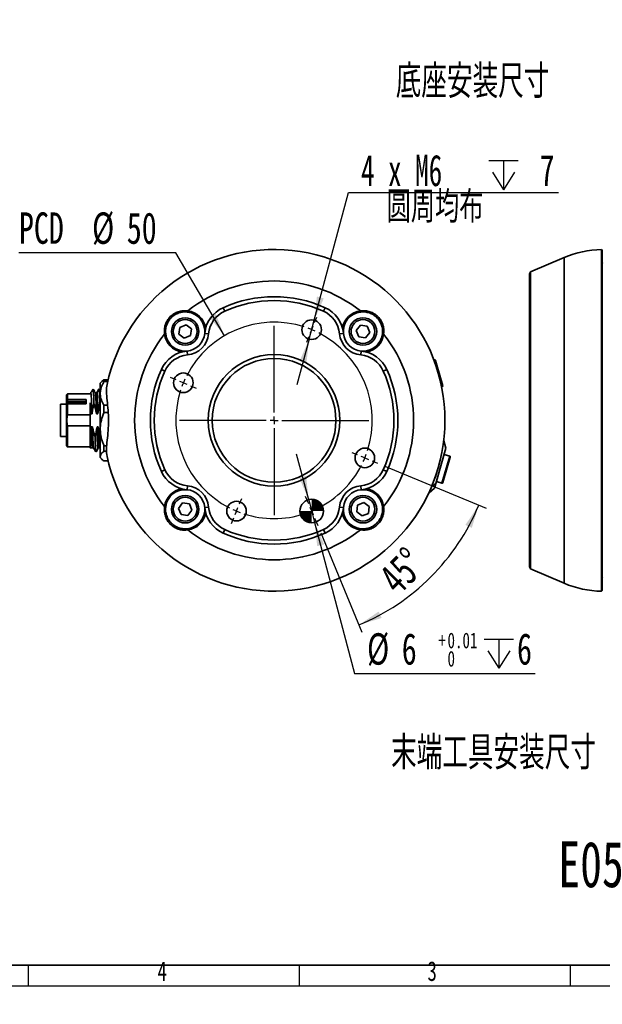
# Model space of a CAD drawing. Header units: millimetres. Extents: x 0 to 297, y 0 to 209.
# Tile 35 of 37: x 158 to 232, y 0 to 125. Entities that reach past the tile are written whole.
import ezdxf

# ---------------------------------------------------------------- set-up
doc = ezdxf.new("R2010")
doc.units = ezdxf.units.MM
doc.layers.add('图层0', color=7, linetype='Continuous')
doc.layers.add('细实线', color=7, linetype='Continuous')
doc.layers.add('粗实线', color=7, linetype='Continuous', lineweight=50)
doc.styles.add('SLDTEXTSTYLE1', font='TXT', dxfattribs={"width": 0.7, "bigfont": 'bigfont'})
doc.styles.add('SLDTEXTSTYLE2', font='TXT', dxfattribs={"width": 0.7})
doc.styles.add('SLDTEXTSTYLE3', font='TXT', dxfattribs={"width": 0.633333})
doc.dimstyles.new('SLDDIMSTYLE10', dxfattribs={"dimtxt": 4, "dimasz": 3, "dimexe": 0, "dimexo": 0.0625, "dimgap": 1, "dimtad": 2, "dimdec": 4, "dimlfac": 2, "dimzin": 12, "dimdsep": 46, "dimtxsty": 'SLDTEXTSTYLE2', "dimsah": 1, "dimcen": 0.09, "dimadec": 1, "dimazin": 3, "dimtfac": 1, "dimtdec": 1, "dimtofl": 0, "dimtmove": 0, "dimatfit": 3, "dimfxl": 0, "dimfrac": 2, "dimtolj": 1, "dimtzin": 12, "dimarcsym": 0})
doc.dimstyles.new('SLDDIMSTYLE11', dxfattribs={"dimtxt": 4, "dimasz": 3, "dimexe": 0, "dimexo": 0.0625, "dimgap": 1, "dimtad": 0, "dimtih": 1, "dimtoh": 1, "dimlfac": 2, "dimrnd": 1e-09, "dimzin": 12, "dimdsep": 46, "dimtxsty": 'SLDTEXTSTYLE2', "dimblk1": 'NONE', "dimblk2": 'NONE', "dimsah": 1, "dimcen": 0, "dimadec": 0, "dimazin": 3, "dimtfac": 1, "dimtmove": 0, "dimatfit": 3, "dimldrblk": 'NONE', "dimfxl": 0, "dimfrac": 2, "dimtolj": 1, "dimtzin": 12, "dimarcsym": 0})
doc.dimstyles.new('SLDDIMSTYLE12', dxfattribs={"dimtxt": 4, "dimasz": 3, "dimexe": 0, "dimexo": 0.0625, "dimgap": 1, "dimtad": 0, "dimtih": 1, "dimtoh": 1, "dimlfac": 2, "dimrnd": 1e-09, "dimzin": 12, "dimdsep": 46, "dimtxsty": 'SLDTEXTSTYLE2', "dimsah": 1, "dimcen": 0, "dimadec": 0, "dimazin": 3, "dimtfac": 1, "dimtmove": 0, "dimatfit": 3, "dimfxl": 0, "dimfrac": 2, "dimtolj": 1, "dimtzin": 12, "dimarcsym": 0})
doc.dimstyles.new('SLDDIMSTYLE4', dxfattribs={"dimtxt": 3.5, "dimasz": 3, "dimexe": 0, "dimexo": 0.0625, "dimgap": 0.875, "dimtad": 0, "dimtih": 1, "dimtoh": 1, "dimlfac": 3, "dimrnd": 1e-09, "dimzin": 12, "dimdsep": 46, "dimtxsty": 'SLDTEXTSTYLE2', "dimblk1": 'NONE', "dimblk2": 'NONE', "dimsah": 1, "dimcen": 0, "dimadec": 0, "dimazin": 3, "dimtol": 1, "dimtp": 0.03, "dimtm": -0.01, "dimtfac": 1, "dimtmove": 0, "dimatfit": 3, "dimldrblk": 'NONE', "dimfxl": 0, "dimfrac": 2, "dimtolj": 1, "dimarcsym": 0})
doc.dimstyles.new('SLDDIMSTYLE8', dxfattribs={"dimtxt": 3.5, "dimasz": 3, "dimexe": 0, "dimexo": 0.0625, "dimgap": 0.875, "dimtad": 0, "dimtih": 1, "dimtoh": 1, "dimlfac": 3, "dimrnd": 1e-09, "dimzin": 12, "dimdsep": 46, "dimtxsty": 'SLDTEXTSTYLE2', "dimblk1": 'NONE', "dimblk2": 'NONE', "dimsah": 1, "dimcen": 0, "dimadec": 0, "dimazin": 3, "dimtfac": 1, "dimtmove": 0, "dimatfit": 3, "dimldrblk": 'NONE', "dimfxl": 0, "dimfrac": 2, "dimtolj": 1, "dimtzin": 12, "dimarcsym": 0})
doc.dimstyles.new('SLDDIMSTYLE9', dxfattribs={"dimtxt": 4, "dimasz": 3, "dimexe": 0, "dimexo": 0.0625, "dimgap": 1, "dimtad": 0, "dimtih": 1, "dimtoh": 1, "dimlfac": 2, "dimrnd": 1e-09, "dimzin": 12, "dimdsep": 46, "dimtxsty": 'SLDTEXTSTYLE2', "dimsah": 1, "dimcen": 0, "dimadec": 0, "dimazin": 3, "dimtol": 1, "dimtp": 0.01, "dimtfac": 1, "dimtmove": 0, "dimatfit": 3, "dimfxl": 0, "dimfrac": 2, "dimtolj": 1, "dimarcsym": 0})

# ---------------------------------------------------------------- blocks, each defined once
blk = doc.blocks.new('SW_NOTE_0')
at = {"layer": '细实线', "color": 0, "attachment_point": 2, "style": 'SLDTEXTSTYLE2'}
for s, insert, char_height in [('E05', (5.91, 7.5), 5.821), ('pro_20230227', (39.25, 7.5), 5.8208), ('-', (14.36, 7.5), 5.82)]:
    blk.add_mtext(s, dxfattribs=dict(at, insert=insert, char_height=char_height))
blk = doc.blocks.new('SW_SYMBOL_HOLE_DEPTH')
at = {"layer": '图层0', "color": 0}
for p, q in [((0, 875), (800, 875)), ((400, 875), (400, 75)), ((100, 555), (400, 75)), ((700, 555), (400, 75))]:
    blk.add_line(p, q, dxfattribs=at)
blk = doc.blocks.new('_D_19')
at = {"layer": '图层0'}
blk.add_line((194.2, 127.56), (173.14, 127.56), dxfattribs=at)
at = {"layer": '图层0', "xscale": 0.004072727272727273, "yscale": 0.004072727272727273, "zscale": 0.004072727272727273}
blk.add_blockref('SW_SYMBOL_HOLE_DEPTH', (186.91, 127.84), dxfattribs=at)
at = {"layer": '图层0', "attachment_point": 1, "style": 'SLDTEXTSTYLE2'}
for s, insert, char_height in [('%%c', (173.14, 132.07), 3.5), ('4', (177.01, 132.07), 3.5), ('+', (181.09, 132.71), 2), ('0.03', (182.25, 132.71), 2), ('6', (190.57, 132.07), 3.5), ('0.01', (182.25, 130.38), 2), ('+', (181.09, 130.38), 2)]:
    blk.add_mtext(s, dxfattribs=dict(at, insert=insert, char_height=char_height))
blk = doc.blocks.new('_None')
blk = doc.blocks.new('_D_23')
at = {"layer": '图层0'}
blk.add_line((235.95, 182.98), (261.78, 182.98), dxfattribs=at)
at = {"layer": '图层0', "char_height": 3.5, "attachment_point": 1}
for s, insert, style in [('贯穿', (253.57, 186.49), 'SLDTEXTSTYLE1'), ('6-', (237.54, 186.49), 'SLDTEXTSTYLE2'), ('%%c', (241.62, 186.49), 'SLDTEXTSTYLE2'), ('6.6', (245.49, 186.49), 'SLDTEXTSTYLE2'), ('圆周均布', (241.51, 182.42), 'SLDTEXTSTYLE1')]:
    blk.add_mtext(s, dxfattribs=dict(at, insert=insert, style=style))
blk = doc.blocks.new('_D_24')
at = {"layer": '图层0'}
for p, q in [((194.96, 64.25), (193.43, 70.05)), ((194.96, 64.25), (195.72, 61.35)), ((195.72, 61.35), (200.8, 42.1)), ((200.8, 42.1), (223.8, 42.1))]:
    blk.add_line(p, q, dxfattribs=at)
for points in [[(194.96, 64.25), (194.63, 67.27), (193.76, 67.04)], [(195.72, 61.35), (196.05, 58.33), (196.92, 58.56)]]:
    blk.add_solid(points, dxfattribs=at)
at = {"layer": '图层0', "xscale": 0.004654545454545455, "yscale": 0.004654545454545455, "zscale": 0.004654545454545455}
blk.add_blockref('SW_SYMBOL_HOLE_DEPTH', (217.29, 42.43), dxfattribs=at)
at = {"layer": '图层0', "attachment_point": 1, "style": 'SLDTEXTSTYLE2'}
for s, insert, char_height in [('%%c', (202.39, 47.25), 4), ('6', (206.81, 47.25), 4), ('+', (211.47, 47.33), 2), ('0.01', (212.63, 47.33), 2), ('6', (221.48, 47.25), 4), ('0', (212.63, 45), 2)]:
    blk.add_mtext(s, dxfattribs=dict(at, insert=insert, char_height=char_height))
blk = doc.blocks.new('_D_25')
at = {"layer": '图层0'}
for p, q in [((204.65, 68.51), (217.53, 63.17)), ((196.49, 60.03), (201.73, 47.37))]:
    blk.add_line(p, q, dxfattribs=at)
blk.add_arc((190.56, 74.35), 28.2, 292.5, 337.5, dxfattribs=at)
for points in [[(216.61, 63.56), (214.91, 61.04), (215.72, 60.66)], [(201.35, 48.3), (204.25, 49.19), (203.86, 50)]]:
    blk.add_solid(points, dxfattribs=at)
at = {"layer": '图层0', "insert": (203.56, 54.76), "char_height": 4, "attachment_point": 1, "rotation": 45, "style": 'SLDTEXTSTYLE2'}
blk.add_mtext('45°', dxfattribs=at)
blk = doc.blocks.new('_D_26')
at = {"layer": '图层0'}
blk.add_line((178.06, 95.67), (158.08, 95.67), dxfattribs=at)
at = {"layer": '图层0', "char_height": 4, "attachment_point": 1, "style": 'SLDTEXTSTYLE2'}
for s, insert in [('PCD', (158.08, 100.83)), ('%%c', (167.39, 100.83)), ('50', (171.81, 100.83))]:
    blk.add_mtext(s, dxfattribs=dict(at, insert=insert))
blk = doc.blocks.new('_D_27')
at = {"layer": '图层0'}
for p, q in [((195.67, 87.1), (200.03, 103.38)), ((200.03, 103.38), (226.76, 103.38)), ((195.02, 84.69), (195.67, 87.1)), ((195.02, 84.69), (193.46, 78.89))]:
    blk.add_line(p, q, dxfattribs=at)
for points in [[(195.67, 87.1), (196.88, 89.88), (196.01, 90.12)], [(195.02, 84.69), (193.81, 81.91), (194.68, 81.67)]]:
    blk.add_solid(points, dxfattribs=at)
at = {"layer": '图层0', "xscale": 0.004654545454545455, "yscale": 0.004654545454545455, "zscale": 0.004654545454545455}
blk.add_blockref('SW_SYMBOL_HOLE_DEPTH', (217.91, 103.36), dxfattribs=at)
at = {"layer": '图层0', "char_height": 4, "attachment_point": 1}
for s, insert, style in [('4 x M6', (201.62, 108.18), 'SLDTEXTSTYLE3'), ('7', (224.35, 108.18), 'SLDTEXTSTYLE2'), ('圆周均布', (204.88, 103.53), 'SLDTEXTSTYLE1')]:
    blk.add_mtext(s, dxfattribs=dict(at, insert=insert, style=style))
blk = doc.blocks.new('SW_CENTERMARKSYMBOL_1')
at = {"layer": '图层0', "color": 0}
for p, q in [((0.38, 24.02), (0.67, 24.71)), ((-4.78, 12.55), (-4.78, 23.6)), ((0, 23.1), (-0.19, 22.64)), ((0, 23.1), (0.19, 23.56)), ((-0.38, 22.17), (-0.67, 21.48)), ((-17.26, 16.71), (-17.95, 17)), ((-16.33, 16.33), (-16.79, 16.52)), ((-16.33, 16.33), (-15.87, 16.14)), ((-15.41, 15.95), (-14.72, 15.66)), ((-5.78, 11.55), (-16.83, 11.55)), ((-4.78, 11.55), (-5.28, 11.55)), ((-4.78, 11.55), (-4.78, 12.05)), ((-4.78, 11.55), (-4.78, 11.05)), ((-4.78, 11.55), (-4.28, 11.55)), ((-3.78, 11.55), (7.26, 11.55)), ((-4.78, 10.55), (-4.78, -0.5)), ((5.84, 7.15), (5.15, 7.43)), ((6.76, 6.76), (6.3, 6.96)), ((6.76, 6.76), (7.23, 6.57)), ((7.69, 6.38), (8.38, 6.1)), ((-9.18, 0.92), (-8.9, 1.62)), ((-0.38, 0.92), (-0.77, 1.85)), ((-9.57, 0), (-9.38, 0.46)), ((0, 0), (-0.19, 0.46)), ((0, 0), (0.19, -0.46)), ((-9.95, -0.92), (-10.24, -1.62)), ((-9.57, 0), (-9.76, -0.46)), ((0.38, -0.92), (0.77, -1.85))]:
    blk.add_line(p, q, dxfattribs=at)
for start, end in [(72.0837, 152.9163), (67.5, 69.7918), (65.2082, 67.5), (342.0837, 62.9163), (157.5, 159.7918), (155.2082, 157.5), (162.0837, 242.9163), (335.2082, 337.5), (337.5, 339.7918), (297.0837, 332.9163), (245.2082, 247.5), (290.2082, 292.5), (292.5, 294.7918), (247.5, 249.7918), (252.0837, 287.9163)]:
    blk.add_arc((-4.78, 11.55), 12.5, start, end, dxfattribs=at)
blk = doc.blocks.new('SW_DOWELSYMBOL_0')
at = {"linetype": 'Continuous', "lineweight": 18}
h = blk.add_hatch(color=0, dxfattribs=at)
edge = h.paths.add_edge_path(flags=0)
edge.add_arc((0, 0), 1.5, 0, 90)
edge.add_line((0, 1.5), (0, 0))
edge.add_line((0, 0), (1.5, 0))
h = blk.add_hatch(color=0, dxfattribs=at)
edge = h.paths.add_edge_path(flags=0)
edge.add_arc((0, 0), 1.5, 180, 270)
edge.add_line((0, -1.5), (0, 0))
edge.add_line((0, 0), (-1.5, 0))
at = {"layer": '图层0', "color": 0}
blk.add_circle((0, 0), 1.5, dxfattribs=at)

msp = doc.modelspace()

# ---------------------------------------------------------------- linework, layer by layer
at = {"color": 7, "linetype": 'Continuous', "lineweight": 35}
for p, q in [((232.330716, 95.998175), (232.231116, 96.096733)), ((232.231116, 68.718795), (232.231116, 96.096733)), ((232.330716, 95.998175), (232.330716, 52.697478)), ((227.472446, 95.087139), (223.172631, 93.244361)), ((223.172631, 93.244361), (223.080716, 93.014575)), ((223.080716, 55.681078), (223.080716, 93.014575)), ((223.172631, 93.244361), (223.172631, 69.457043)), ((179.555834, 88.142127), (179.574489, 88.290962)), ((184.068038, 88.69825), (184.274088, 88.242681)), ((196.843181, 88.242681), (197.049231, 88.69825)), ((201.561435, 88.142127), (201.54278, 88.290962)), ((178.557653, 86.188466), (179.357625, 86.520196)), ((179.357625, 86.520196), (180.044898, 85.993265)), ((176.764334, 85.350627), (176.615499, 85.331972)), ((178.444954, 85.329805), (178.557653, 86.188466)), ((179.132227, 84.802874), (178.444954, 85.329805)), ((180.044898, 85.993265), (179.932199, 85.134604)), ((182.23178, 85.380995), (181.733971, 85.427752)), ((198.885489, 85.380995), (199.383298, 85.427752)), ((201.013682, 85.774234), (201.540613, 86.461507)), ((201.345412, 84.974262), (201.013682, 85.774234)), ((201.540613, 86.461507), (202.399274, 86.348808)), ((202.731004, 85.548836), (202.204073, 84.861563)), ((202.399274, 86.348808), (202.731004, 85.548836)), ((204.352935, 85.350627), (204.50177, 85.331972)), ((179.932199, 85.134604), (179.132227, 84.802874)), ((202.204073, 84.861563), (201.345412, 84.974262)), ((179.525466, 82.674681), (179.47871, 83.17249)), ((201.591803, 82.674681), (201.63856, 83.17249)), ((210.967584, 82.059534), (210.902649, 82.040914)), ((211.091274, 81.990971), (211.264119, 81.388189)), ((176.66378, 80.632373), (176.208211, 80.838423)), ((204.909058, 80.838423), (204.453489, 80.632373)), ((211.264119, 81.388189), (212.02155, 78.746713)), ((211.364329, 80.687101), (211.364311, 80.687096)), ((168.642459, 79.306651), (168.408635, 79.072827)), ((168.408635, 69.622827), (168.408635, 79.072827)), ((168.908635, 79.519523), (168.6492, 79.29991)), ((168.908635, 79.519523), (168.908635, 79.289609)), ((168.908635, 79.519523), (169.432441, 79.519523)), ((169.37748, 79.289609), (168.908635, 79.289609)), ((167.226218, 77.84763), (167.158635, 77.84763)), ((167.313675, 77.98861), (167.529004, 78.319875)), ((167.529004, 78.319875), (167.687011, 78.053255)), ((167.918395, 77.847799), (167.807038, 77.847799)), ((168.267635, 78.346805), (168.258087, 78.31454)), ((168.408635, 78.104544), (168.269512, 78.34515)), ((211.888052, 78.604403), (211.952987, 78.623023)), ((164.258635, 77.722827), (164.157227, 77.621419)), ((164.158628, 76.479371), (164.158635, 76.387424)), ((164.158635, 76.910182), (164.255282, 76.969495)), ((164.158635, 76.910182), (164.158635, 76.676747)), ((164.158635, 76.676747), (164.258635, 76.713397)), ((164.258635, 76.572418), (164.158635, 76.479376)), ((164.258635, 76.988422), (164.255282, 76.969495)), ((164.258635, 76.946833), (164.255282, 76.969495)), ((164.258635, 76.480466), (164.255282, 76.467935)), ((167.158635, 77.722827), (164.258635, 77.722827)), ((164.258635, 76.988422), (164.258635, 77.722827)), ((164.258635, 76.988422), (166.658635, 76.988422)), ((164.258635, 76.946833), (166.658635, 76.946833)), ((164.258638, 76.713398), (164.258635, 76.946833)), ((164.258635, 76.480466), (164.258635, 76.572418)), ((166.658635, 76.480466), (164.258635, 76.480466)), ((166.658635, 76.713397), (164.258641, 76.713397)), ((164.258641, 76.572418), (166.658635, 76.572418)), ((166.658635, 76.988422), (166.658635, 76.956889)), ((166.658635, 76.956889), (166.658635, 76.734312)), ((166.658635, 76.734312), (166.658635, 76.488718)), ((166.658635, 76.488718), (166.658635, 76.449702)), ((164.158635, 76.410327), (163.383635, 76.410327)), ((164.255282, 76.467935), (164.158635, 76.387424)), ((164.258635, 76.449702), (164.255282, 76.467935)), ((164.258635, 76.449702), (164.258635, 75.055375)), ((166.658635, 76.449702), (164.258635, 76.449702)), ((168.908635, 76.288974), (168.908635, 75.349173)), ((168.908635, 76.288974), (169.372263, 76.288974)), ((169.447755, 75.349173), (168.908635, 75.349173)), ((164.258635, 75.055375), (167.158635, 75.055375)), ((167.212457, 75.178489), (167.158635, 75.178489)), ((167.158635, 73.517164), (167.158635, 75.178489)), ((167.385106, 75.178489), (167.212457, 75.178489)), ((168.077315, 75.178483), (167.962457, 75.178483)), ((164.258635, 73.640278), (164.258635, 70.972827)), ((167.158635, 73.640278), (164.258635, 73.640278)), ((167.158635, 73.517164), (167.269662, 73.517164)), ((167.269662, 73.517164), (167.442312, 73.517164)), ((168.07745, 73.517171), (168.134516, 73.517171)), ((163.383635, 72.31524), (164.158635, 72.31524)), ((212.17671, 71.737976), (212.132122, 71.582479)), ((212.17671, 71.737976), (212.152329, 71.744967)), ((212.436831, 70.831148), (212.17671, 71.737976)), ((164.157227, 71.074234), (164.258635, 70.972827)), ((164.258635, 70.972827), (167.158635, 70.972827)), ((167.158635, 70.847854), (167.428583, 70.847854)), ((167.428564, 70.847854), (167.597673, 70.847854)), ((167.594104, 70.854027), (167.885464, 70.350142)), ((167.887134, 70.348848), (167.896634, 70.380949)), ((167.895002, 70.351463), (168.157202, 70.80492)), ((168.372987, 70.804091), (168.459408, 70.654642)), ((168.908635, 71.117278), (169.26193, 71.117278)), ((168.908635, 71.117278), (168.908635, 70.407391)), ((169.25201, 70.407391), (168.908635, 70.407391)), ((212.436831, 70.831148), (211.139659, 66.307373)), ((211.939224, 70.355429), (211.939083, 70.355469)), ((168.408635, 69.622827), (168.642459, 69.389002)), ((168.908635, 69.17613), (169.432441, 69.17613)), ((212.982812, 69.673303), (212.052535, 66.429044)), ((212.914249, 69.796992), (212.199094, 70.00206)), ((223.172631, 69.457043), (223.172631, 55.451292)), ((176.208211, 67.85723), (176.66378, 68.06328)), ((204.453489, 68.06328), (204.909058, 67.85723)), ((232.231116, 52.59892), (232.231116, 68.718795)), ((210.881137, 66.59809), (210.881316, 66.598039)), ((211.21369, 66.565549), (211.928846, 66.360482)), ((179.525466, 66.020972), (179.47871, 65.523163)), ((201.591803, 66.020972), (201.63856, 65.523163)), ((210.274812, 65.105271), (210.975953, 65.736461)), ((210.777139, 66.330683), (210.77764, 66.330539)), ((211.139659, 66.307373), (210.975953, 65.736461)), ((210.250431, 65.112262), (210.274812, 65.105271)), ((176.764334, 63.345026), (176.615499, 63.363681)), ((178.386265, 63.146817), (178.913196, 63.83409)), ((178.717995, 62.346845), (178.386265, 63.146817)), ((178.913196, 63.83409), (179.771857, 63.721391)), ((180.103587, 62.921419), (179.576656, 62.234146)), ((179.771857, 63.721391), (180.103587, 62.921419)), ((182.23178, 63.314658), (181.733971, 63.267902)), ((198.885489, 63.314658), (199.383298, 63.267902)), ((201.072371, 62.702388), (201.18507, 63.561049)), ((201.759644, 62.175457), (201.072371, 62.702388)), ((201.18507, 63.561049), (201.985042, 63.892779)), ((201.985042, 63.892779), (202.672315, 63.365848)), ((202.672315, 63.365848), (202.559616, 62.507187)), ((204.352935, 63.345026), (204.50177, 63.363681)), ((179.576656, 62.234146), (178.717995, 62.346845)), ((202.559616, 62.507187), (201.759644, 62.175457)), ((179.555834, 60.553526), (179.574489, 60.404691)), ((184.274088, 60.452972), (184.068038, 59.997403)), ((197.049231, 59.997403), (196.843181, 60.452972)), ((201.561435, 60.553526), (201.54278, 60.404691)), ((223.080716, 55.681078), (223.172631, 55.451292)), ((223.172631, 55.451292), (227.472446, 53.608514)), ((232.231116, 52.59892), (232.330716, 52.697478))]:
    msp.add_line(p, q, dxfattribs=at)
at = {"color": 8, "linetype": 'Continuous', "lineweight": 35}
for p, q in [((227.472446, 53.608514), (227.472446, 95.087139)), ((211.150672, 81.421031), (210.967584, 82.059534)), ((211.319194, 80.833322), (211.150672, 81.421031)), ((211.952987, 78.623023), (211.721747, 79.429456)), ((211.928846, 66.360482), (212.914249, 69.796992)), ((211.139659, 66.307373), (210.617806, 65.939965))]:
    msp.add_line(p, q, dxfattribs=at)
at = {"color": 7, "linetype": 'Continuous', "lineweight": 35}
for centre, radius in [((179.244926, 85.661535), 1.75), ((179.244926, 85.661535), 1.516667), ((195.342177, 85.896321), 1.25), ((201.872343, 85.661535), 1.75), ((201.872343, 85.661535), 1.516667), ((190.558635, 74.347827), 8.375), ((190.558635, 74.347827), 7.875), ((179.01014, 79.131369), 1.25), ((202.107129, 69.564284), 1.25), ((179.244926, 63.034118), 1.75), ((179.244926, 63.034118), 1.516667), ((185.775092, 62.799332), 1.25), ((195.342177, 62.799332), 1.5), ((201.872343, 63.034118), 1.75), ((201.872343, 63.034118), 1.516667)]:
    msp.add_circle(centre, radius, dxfattribs=at)
for centre, radius, start, end in [((190.558635, 74.347827), 21.75, 192.17374938, 167.82625062), ((232.396437, 83.597827), 12.5, 90.75779762, 113.19859051), ((232.280716, 94.447827), 0.1, 300, 0), ((190.558635, 74.347827), 17.75, 51.76961075, 128.23038925), ((190.558635, 74.347827), 15.75, 65.66309049, 114.33690951), ((190.558635, 74.347827), 15.25, 65.66309049, 114.33690951), ((179.244926, 85.661535), 2.5, 354.63423718, 82.85601447), ((179.244926, 85.661535), 2.65, 9.6576401, 82.85601447), ((185.716443, 85.053698), 4, 114.33690951, 174.63423718), ((185.716443, 85.053698), 3.5, 114.33690951, 174.63423718), ((195.400826, 85.053698), 3.5, 5.36576282, 65.66309049), ((195.400826, 85.053698), 4, 5.36576282, 65.66309049), ((201.872343, 85.661535), 2.65, 97.14398554, 170.3423599), ((201.872343, 85.661535), 2.5, 97.14398554, 185.36576282), ((190.558635, 74.347827), 17.75, 141.76961075, 218.23038925), ((179.244926, 85.661535), 2.65, 187.14398554, 260.3423599), ((179.244926, 85.661535), 2.5, 187.14398554, 275.36576282), ((179.244926, 85.661535), 2.5, 275.36576282, 354.63423718), ((179.244926, 85.661535), 3, 275.36576282, 354.63423718), ((201.872343, 85.661535), 3, 185.36576282, 264.63423718), ((201.872343, 85.661535), 2.5, 185.36576282, 264.63423718), ((201.872343, 85.661535), 2.5, 264.63423718, 352.85601447), ((201.872343, 85.661535), 2.65, 279.6576401, 352.85601447), ((190.558635, 74.347827), 17.75, 321.76961075, 38.23038925), ((179.852763, 79.190018), 4, 95.36576282, 155.66309049), ((201.264506, 79.190018), 4, 24.33690951, 84.63423718), ((179.852763, 79.190018), 3.5, 95.36576282, 155.66309049), ((201.264506, 79.190018), 3.5, 24.33690951, 84.63423718), ((210.995148, 81.963408), 0.1, 16, 106), ((190.558635, 74.347827), 15.75, 155.66309049, 204.33690951), ((190.558635, 74.347827), 15.25, 155.66309049, 204.33690951), ((190.558635, 74.347827), 15.25, 335.66309049, 24.33690951), ((190.558635, 74.347827), 15.75, 335.66309049, 24.33690951), ((211.925424, 78.719149), 0.1, 286, 16), ((212.886685, 69.700866), 0.1, 344, 74), ((179.852763, 69.505635), 4, 204.33690951, 264.63423718), ((179.852763, 69.505635), 3.5, 204.33690951, 264.63423718), ((201.264506, 69.505635), 3.5, 275.36576282, 335.66309049), ((201.264506, 69.505635), 4, 275.36576282, 335.66309049), ((179.244926, 63.034118), 2.65, 99.6576401, 172.85601447), ((179.244926, 63.034118), 2.5, 84.63423718, 172.85601447), ((179.244926, 63.034118), 2.5, 5.36576282, 84.63423718), ((179.244926, 63.034118), 3, 5.36576282, 84.63423718), ((201.872343, 63.034118), 3, 95.36576282, 174.63423718), ((201.872343, 63.034118), 2.5, 95.36576282, 174.63423718), ((201.872343, 63.034118), 2.5, 7.14398554, 95.36576282), ((201.872343, 63.034118), 2.65, 7.14398554, 80.3423599), ((211.956409, 66.456608), 0.1, 254, 344), ((179.244926, 63.034118), 2.5, 277.14398554, 5.36576282), ((185.716443, 63.641955), 4, 185.36576282, 245.66309049), ((185.716443, 63.641955), 3.5, 185.36576282, 245.66309049), ((195.400826, 63.641955), 3.5, 294.33690951, 354.63423718), ((195.400826, 63.641955), 4, 294.33690951, 354.63423718), ((201.872343, 63.034118), 2.5, 174.63423718, 262.85601447), ((179.244926, 63.034118), 2.65, 277.14398554, 350.3423599), ((201.872343, 63.034118), 2.65, 189.6576401, 262.85601447), ((190.558635, 74.347827), 17.75, 231.76961075, 308.23038925), ((190.558635, 74.347827), 15.25, 245.66309049, 294.33690951), ((190.558635, 74.347827), 15.75, 245.66309049, 294.33690951), ((232.280716, 54.247827), 0.1, 360, 60), ((232.396437, 65.097827), 12.5, 246.80140949, 269.24220238)]:
    msp.add_arc(centre, radius, start, end, dxfattribs=at)
for points, knots in [([(176.615499, 85.331972), (176.599552, 85.535893), (176.567708, 85.943093), (176.697268, 86.543999), (176.950896, 87.097081), (177.328366, 87.575718), (177.806601, 87.953996), (178.359577, 88.208155), (178.961079, 88.338655), (179.369025, 88.306937), (179.574489, 88.290962)], [0, 0, 0, 0, 0.1257588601, 0.2511211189, 0.3755941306, 0.4994951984, 0.6238995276, 0.7484460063, 0.873303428, 1, 1, 1, 1]), ([(179.555834, 88.142127), (179.364857, 88.153272), (178.984427, 88.175474), (178.425022, 88.044545), (177.909022, 87.800707), (177.460792, 87.443434), (177.104258, 86.994839), (176.860911, 86.478755), (176.730854, 85.919902), (176.753187, 85.540167), (176.764334, 85.350627)], [0, 0, 0, 0, 0.125693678, 0.2503844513, 0.3753615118, 0.500508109, 0.6251474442, 0.7500490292, 0.8752399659, 1, 1, 1, 1]), ([(201.54278, 88.290962), (201.746702, 88.306909), (202.153901, 88.338753), (202.754807, 88.209193), (203.307889, 87.955565), (203.786526, 87.578095), (204.164804, 87.09986), (204.418963, 86.546884), (204.549463, 85.945382), (204.517745, 85.537436), (204.50177, 85.331972)], [0, 0, 0, 0, 0.1257588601, 0.2511211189, 0.3755941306, 0.4994951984, 0.6238995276, 0.7484460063, 0.873303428, 1, 1, 1, 1]), ([(204.352935, 85.350627), (204.36408, 85.541604), (204.386282, 85.922035), (204.255353, 86.481439), (204.011515, 86.997439), (203.654242, 87.445669), (203.205647, 87.802203), (202.689563, 88.04555), (202.13071, 88.175607), (201.750975, 88.153274), (201.561435, 88.142127)], [0, 0, 0, 0, 0.125693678, 0.2503844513, 0.3753615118, 0.500508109, 0.6251474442, 0.7500490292, 0.8752399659, 1, 1, 1, 1]), ([(168.908635, 76.288974), (168.788831, 76.509535), (168.545581, 76.957363), (168.402066, 77.655647), (168.47138, 78.350675), (168.677106, 78.887719), (168.854292, 79.195281), (168.908635, 79.289609)], [0, 0, 0, 0, 0.2283677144, 0.463680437, 0.6784948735, 0.901395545, 1, 1, 1, 1]), ([(211.721018, 79.369384), (211.708776, 79.420489), (211.687789, 79.508099), (211.660791, 79.616952), (211.642613, 79.689137), (211.633233, 79.725914), (211.632078, 79.730435), (211.631608, 79.732274)], [0, 0, 0, 0, 0.2717676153, 0.4659022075, 0.6598682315, 0.8616307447, 1, 1, 1, 1]), ([(211.765545, 79.177883), (211.758312, 79.209455), (211.747447, 79.256884), (211.732502, 79.320835), (211.72485, 79.353182), (211.721018, 79.369384)], [0, 0, 0, 0, 0.4984644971, 0.7487869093, 1, 1, 1, 1]), ([(167.219857, 77.842871), (167.221914, 77.846019), (167.226106, 77.852432), (167.252069, 77.892071), (167.28867, 77.949426), (167.313675, 77.98861)], [0, 0, 0, 0, 0.2339669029, 0.4766569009, 1, 1, 1, 1]), ([(167.385106, 75.178489), (167.371336, 75.561614), (167.343801, 76.327756), (167.302478, 77.205105), (167.263273, 77.763162), (167.237841, 77.802647), (167.226178, 77.820755)], [0, 0, 0, 0, 0.25997262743, 0.51987262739, 0.77980230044, 1, 1, 1, 1]), ([(167.636166, 76.454955), (167.627241, 76.699202), (167.609392, 77.187695), (167.582616, 77.746391), (167.555845, 78.156337), (167.537994, 78.265339), (167.529069, 78.319838)], [0, 0, 0, 0, 0.24999665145, 0.49999232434, 0.75000557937, 1, 1, 1, 1]), ([(167.81231, 77.838682), (167.782412, 77.890378), (167.740946, 77.962076), (167.699484, 78.033777), (167.687918, 78.053779)], [0, 0, 0, 0, 0.7210289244, 1, 1, 1, 1]), ([(167.810452, 77.796607), (167.819808, 77.780095), (167.842935, 77.739279), (167.879832, 77.20289), (167.921145, 76.328568), (167.948686, 75.561849), (167.962457, 75.178489)], [0, 0, 0, 0, 0.1846451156, 0.4564289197, 0.7282143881, 1, 1, 1, 1]), ([(168.077316, 75.178482), (168.064572, 75.532717), (168.039084, 76.241186), (168.000853, 77.096897), (167.962622, 77.646208), (167.935129, 77.887426), (167.92038, 77.831721), (167.918375, 77.824147)], [0, 0, 0, 0, 0.2405382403, 0.4810764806, 0.721614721, 0.9621529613, 1, 1, 1, 1]), ([(168.25972, 78.344101), (168.216022, 78.268516), (168.128633, 78.117357), (168.041224, 77.966215), (167.997523, 77.890649)], [0, 0, 0, 0, 0.50003623, 1, 1, 1, 1]), ([(168.157764, 75.368923), (168.145467, 75.70924), (168.120875, 76.389874), (168.083987, 77.19935), (168.047098, 77.713919), (168.020711, 77.937523), (168.00662, 77.883674), (168.004826, 77.876815)], [0, 0, 0, 0, 0.2411987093, 0.4823975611, 0.7235965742, 0.9647957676, 1, 1, 1, 1]), ([(168.38617, 76.454954), (168.376292, 76.72407), (168.356536, 77.2623), (168.326902, 77.850568), (168.298443, 78.240279), (168.279863, 78.301068), (168.27116, 78.329541)], [0, 0, 0, 0, 0.2576604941, 0.5153182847, 0.7729770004, 1, 1, 1, 1]), ([(169.297735, 78.9344), (169.263102, 78.636895), (169.193849, 78.04199), (169.310518, 76.904994), (169.445988, 75.666072), (169.51242, 74.351854), (169.446768, 73.037665), (169.311441, 71.798488), (169.194003, 70.658927), (169.26298, 70.062014), (169.297735, 69.761253)], [0, 0, 0, 0, 0.1255306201, 0.2510164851, 0.3758620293, 0.4993907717, 0.6236396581, 0.7483401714, 0.8731980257, 1, 1, 1, 1]), ([(164.158665, 76.676732), (164.15866, 76.654847), (164.15865, 76.611077), (164.15864, 76.575348), (164.158634, 76.557484)], [0, 0, 0, 0, 0.4999890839, 1, 1, 1, 1]), ([(164.158634, 76.557484), (164.15864, 76.541391), (164.15865, 76.509207), (164.15866, 76.489293), (164.158665, 76.479337)], [0, 0, 0, 0, 0.5000109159, 1, 1, 1, 1]), ([(164.158635, 77.582604), (164.158635, 77.574474), (164.158635, 77.555901), (164.158635, 77.142571), (164.158635, 76.910182)], [0, 0, 0, 0, 0.4377651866, 1, 1, 1, 1]), ([(164.258687, 76.628246), (164.258683, 76.640999), (164.258675, 76.666507), (164.258668, 76.697761), (164.258664, 76.713389)], [0, 0, 0, 0, 0.4999885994, 1, 1, 1, 1]), ([(164.258664, 76.572397), (164.258668, 76.579515), (164.258675, 76.593751), (164.258683, 76.616748), (164.258687, 76.628246)], [0, 0, 0, 0, 0.5000114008, 1, 1, 1, 1]), ([(164.158635, 76.387424), (164.158635, 76.035623), (164.158635, 75.332021), (164.158635, 74.060564), (164.158635, 72.847721), (164.158635, 71.85224), (164.158635, 71.188447), (164.158635, 71.120711), (164.158635, 71.088083)], [0, 0, 0, 0, 0.16865096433, 0.33730192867, 0.505952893, 0.67460385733, 0.84325482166, 1, 1, 1, 1]), ([(167.385107, 75.178489), (167.413692, 75.392918), (167.456671, 75.715324), (167.55163, 76.139175), (167.607975, 76.349643), (167.636167, 76.454953)], [0, 0, 0, 0, 0.4980471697, 0.7488417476, 1, 1, 1, 1]), ([(167.636152, 76.454953), (167.666261, 76.360995), (167.748287, 76.105031), (167.865564, 75.680974), (167.930122, 75.346178), (167.962458, 75.178486)], [0, 0, 0, 0, 0.2244912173, 0.6115644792, 1, 1, 1, 1]), ([(168.157763, 75.368922), (168.150237, 75.323277), (168.140122, 75.261922), (168.110914, 75.199483), (168.093242, 75.183173), (168.084029, 75.179095), (168.079515, 75.178684), (168.077315, 75.178484)], [0, 0, 0, 0, 0.641397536, 0.8621514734, 0.9373806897, 0.9694686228, 1, 1, 1, 1]), ([(168.157763, 75.368923), (168.186567, 75.551344), (168.229843, 75.82541), (168.313751, 76.186125), (168.362023, 76.365313), (168.386171, 76.454951)], [0, 0, 0, 0, 0.4986829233, 0.7492157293, 1, 1, 1, 1]), ([(168.908635, 71.117278), (168.857121, 71.242843), (168.68159, 71.670706), (168.475658, 72.434431), (168.39909, 73.414082), (168.551503, 74.385823), (168.768491, 75.020479), (168.902774, 75.335429), (168.908635, 75.349173)], [0, 0, 0, 0, 0.0931237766, 0.3173199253, 0.5410271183, 0.7651001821, 0.9897488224, 1, 1, 1, 1]), ([(164.258635, 73.640278), (164.221135, 73.876127), (164.146135, 74.347827), (164.221135, 74.819526), (164.258635, 75.055375)], [0, 0, 0, 0, 0.49999996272, 1, 1, 1, 1]), ([(167.158635, 73.517164), (167.158635, 73.172076), (167.158635, 72.463411), (167.158635, 71.596125), (167.158635, 71.045543), (167.158635, 70.810847), (167.158635, 70.86337), (167.158635, 70.870627)], [0, 0, 0, 0, 0.2343304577, 0.4812161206, 0.7281017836, 0.9624322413, 1, 1, 1, 1]), ([(167.594409, 70.857246), (167.581941, 70.909738), (167.55673, 71.015881), (167.518774, 71.608851), (167.480543, 72.451937), (167.455056, 73.162088), (167.442312, 73.517164)], [0, 0, 0, 0, 0.24592073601, 0.49728049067, 0.74864024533, 1, 1, 1, 1]), ([(167.768609, 72.240699), (167.738558, 72.334451), (167.656545, 72.590305), (167.539258, 73.01436), (167.474665, 73.349366), (167.442312, 73.517164)], [0, 0, 0, 0, 0.2240048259, 0.6113194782, 1, 1, 1, 1]), ([(167.997002, 73.326695), (167.968197, 73.14428), (167.924921, 72.870221), (167.841015, 72.509517), (167.792745, 72.330335), (167.768597, 72.240699)], [0, 0, 0, 0, 0.4986830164, 0.7492157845, 1, 1, 1, 1]), ([(167.996999, 73.326695), (168.009296, 72.986379), (168.033888, 72.305747), (168.070777, 71.49628), (168.107667, 70.981718), (168.134054, 70.758122), (168.148146, 70.811977), (168.149941, 70.818837)], [0, 0, 0, 0, 0.2411974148, 0.4823946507, 0.7235917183, 0.9647886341, 1, 1, 1, 1]), ([(167.997, 73.326695), (168.004523, 73.372337), (168.014636, 73.433699), (168.04384, 73.496148), (168.061518, 73.512472), (168.070734, 73.516554), (168.075248, 73.516966), (168.07745, 73.517167)], [0, 0, 0, 0, 0.6412553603, 0.8621113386, 0.9373677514, 0.9694636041, 1, 1, 1, 1]), ([(168.077445, 73.517166), (168.090189, 73.162934), (168.115677, 72.454469), (168.153908, 71.598729), (168.192139, 71.049534), (168.2196, 70.808288), (168.234317, 70.863762), (168.23629, 70.8712)], [0, 0, 0, 0, 0.2406823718, 0.4813647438, 0.7220471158, 0.9627294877, 1, 1, 1, 1]), ([(168.134516, 73.517171), (168.136743, 73.51697), (168.141332, 73.516557), (168.150787, 73.512526), (168.169315, 73.496578), (168.202433, 73.434618), (168.216749, 73.372787), (168.227417, 73.326714)], [0, 0, 0, 0, 0.0302701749, 0.0623921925, 0.137946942, 0.3576531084, 1, 1, 1, 1]), ([(168.408635, 72.600479), (168.378941, 72.702454), (168.309144, 72.942153), (168.257239, 73.186386), (168.227417, 73.326715)], [0, 0, 0, 0, 0.4254306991, 1, 1, 1, 1]), ([(167.7686, 72.240699), (167.778477, 71.971584), (167.798233, 71.433356), (167.827867, 70.845073), (167.856341, 70.455212), (167.874937, 70.3944), (167.883655, 70.365889)], [0, 0, 0, 0, 0.2575585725, 0.5151144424, 0.772671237, 1, 1, 1, 1]), ([(168.38016, 70.818199), (168.37843, 70.806562), (168.37613, 70.791091), (168.37383, 70.807051), (168.37326, 70.811007)], [0, 0, 0, 0, 0.7521863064, 1, 1, 1, 1]), ([(168.908635, 69.17613), (168.788831, 69.266634), (168.545581, 69.450393), (168.402066, 69.736922), (168.47138, 70.022115), (168.677106, 70.242482), (168.854292, 70.368685), (168.908635, 70.407391)], [0, 0, 0, 0, 0.2283677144, 0.463680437, 0.6784948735, 0.901395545, 1, 1, 1, 1]), ([(210.881922, 66.600149), (210.88184, 66.599935), (210.881596, 66.599292), (210.889534, 66.620139), (210.909095, 66.671565), (210.930856, 66.729755), (210.933504, 66.736834)], [0, 0, 0, 0, 0.1441477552, 0.4320870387, 0.9309116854, 1, 1, 1, 1]), ([(210.933504, 66.736834), (210.941204, 66.757502), (210.960231, 66.80857), (211.002929, 66.924674), (211.038303, 67.023668), (211.056746, 67.075279)], [0, 0, 0, 0, 0.2455114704, 0.6066471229, 1, 1, 1, 1]), ([(211.056746, 67.075279), (211.080621, 67.143206), (211.121111, 67.258401), (211.162311, 67.379796), (211.178352, 67.427602), (211.183521, 67.443006)], [0, 0, 0, 0, 0.49341873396, 0.83676841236, 1, 1, 1, 1]), ([(211.183521, 67.443006), (211.200153, 67.493112), (211.227776, 67.576335), (211.241551, 67.618855), (211.244333, 67.627395), (211.245738, 67.631707)], [0, 0, 0, 0, 0.4282583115, 0.7112968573, 1, 1, 1, 1]), ([(210.342781, 65.311784), (210.353833, 65.336048), (210.370452, 65.372536), (210.392988, 65.42249), (210.404458, 65.448073), (210.410207, 65.460894)], [0, 0, 0, 0, 0.4975111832, 0.7481585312, 1, 1, 1, 1]), ([(210.410207, 65.460894), (210.430473, 65.506404), (210.465199, 65.584388), (210.509984, 65.687085), (210.543232, 65.7641), (210.564438, 65.813742), (210.569294, 65.82515), (210.571323, 65.829916)], [0, 0, 0, 0, 0.2441814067, 0.4184252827, 0.5933333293, 0.8300852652, 1, 1, 1, 1]), ([(179.574489, 60.404691), (179.370568, 60.388744), (178.963369, 60.3569), (178.362462, 60.48646), (177.80938, 60.740088), (177.330743, 61.117558), (176.952465, 61.595793), (176.698306, 62.148769), (176.567806, 62.750271), (176.599524, 63.158217), (176.615499, 63.363681)], [0, 0, 0, 0, 0.1257588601, 0.2511211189, 0.3755941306, 0.4994951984, 0.6238995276, 0.7484460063, 0.873303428, 1, 1, 1, 1]), ([(176.764334, 63.345026), (176.753189, 63.154049), (176.730987, 62.773618), (176.861916, 62.214214), (177.105754, 61.698214), (177.463028, 61.249984), (177.911622, 60.89345), (178.427707, 60.650103), (178.986559, 60.520046), (179.366294, 60.542379), (179.555834, 60.553526)], [0, 0, 0, 0, 0.125693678, 0.2503844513, 0.3753615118, 0.500508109, 0.6251474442, 0.7500490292, 0.8752399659, 1, 1, 1, 1]), ([(204.50177, 63.363681), (204.517717, 63.15976), (204.549561, 62.752561), (204.420001, 62.151654), (204.166373, 61.598572), (203.788903, 61.119935), (203.310668, 60.741657), (202.757692, 60.487498), (202.15619, 60.356998), (201.748244, 60.388716), (201.54278, 60.404691)], [0, 0, 0, 0, 0.1257588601, 0.2511211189, 0.3755941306, 0.4994951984, 0.6238995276, 0.7484460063, 0.873303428, 1, 1, 1, 1]), ([(201.561435, 60.553526), (201.752412, 60.542381), (202.132843, 60.520179), (202.692247, 60.651108), (203.208247, 60.894946), (203.656477, 61.252219), (204.013011, 61.700814), (204.256358, 62.216898), (204.386415, 62.775751), (204.364082, 63.155486), (204.352935, 63.345026)], [0, 0, 0, 0, 0.125693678, 0.2503844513, 0.3753615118, 0.500508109, 0.6251474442, 0.7500490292, 0.8752399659, 1, 1, 1, 1])]:
    msp.add_open_spline(points, degree=3, knots=knots, dxfattribs=at)
for points in [[(167.212457, 75.178489), (167.203487, 75.431372), (167.185546, 75.937138), (167.167605, 76.363792), (167.158635, 76.577119)], [(167.158635, 76.577119), (167.158635, 76.363876), (167.158635, 75.93739), (167.158635, 75.431456), (167.158635, 75.178489)], [(163.383635, 76.410327), (163.383635, 76.379309), (163.383635, 76.317275), (163.383635, 75.840542), (163.383635, 75.157962), (163.383635, 74.350277), (163.383635, 73.527889), (163.383635, 73.102242), (163.383635, 72.889419)], [(163.383635, 72.889419), (163.383635, 72.750788), (163.383635, 72.473526), (163.383635, 72.368002), (163.383635, 72.31524)]]:
    msp.add_open_spline(points, degree=3, dxfattribs=at)
at = {"color": 8, "linetype": 'Continuous', "lineweight": 35}
for points, knots in [([(167.269662, 73.517164), (167.282406, 73.162931), (167.307893, 72.454464), (167.346125, 71.59874), (167.384356, 71.04949), (167.411832, 70.808259), (167.426564, 70.863844), (167.428553, 70.871347)], [0, 0, 0, 0, 0.2406132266, 0.4812264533, 0.7218396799, 0.9624529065, 1, 1, 1, 1]), ([(168.293301, 70.870986), (168.29135, 70.863642), (168.276654, 70.808331), (168.249215, 71.049598), (168.210982, 71.598714), (168.172749, 72.454475), (168.147261, 73.162937), (168.134516, 73.517168)], [0, 0, 0, 0, 0.0368653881, 0.277649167, 0.5184329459, 0.7592167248, 1, 1, 1, 1]), ([(168.37326, 70.811007), (168.361533, 70.857684), (168.337511, 70.953308), (168.301193, 71.506184), (168.264304, 72.303291), (168.239712, 72.985574), (168.227415, 73.326716)], [0, 0, 0, 0, 0.2412060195, 0.4941372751, 0.7470685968, 1, 1, 1, 1])]:
    msp.add_open_spline(points, degree=3, knots=knots, dxfattribs=at)
at = {"layer": '图层0'}
for p, q in [((184.237004, 85.131471), (178.056621, 95.674171)), ((159.24, 5), (159.24, 2.33512)), ((193.74, 5), (193.74, 2.33512)), ((228.24, 5), (228.24, 2.33512))]:
    msp.add_line(p, q, dxfattribs=at)
msp.add_solid([(184.237004, 85.131471), (183.108024, 87.947124), (182.331602, 87.491967)], dxfattribs=at)
at = {"layer": '粗实线', "lineweight": 35}
msp.add_line((25, 5), (292, 5), dxfattribs=at)
at = {"layer": '细实线'}
msp.add_line((2.753373, 2.33512), (297.246533, 2.33512), dxfattribs=at)

# ---------------------------------------------------------------- block references
at = {"layer": '图层0'}
for name in ['SW_CENTERMARKSYMBOL_1', 'SW_DOWELSYMBOL_0']:
    msp.add_blockref(name, (195.342177, 62.799332), dxfattribs=at)
at = {"layer": '细实线'}
msp.add_blockref('SW_NOTE_0', (224.990203, 13.231514), dxfattribs=at)

# ---------------------------------------------------------------- texts
at = {"color": 7, "linetype": 'Continuous', "lineweight": 0, "insert": (205.447972, 34.139393), "char_height": 4.2333333, "attachment_point": 1, "style": 'SLDTEXTSTYLE1'}
msp.add_mtext('末端工具安装尺寸', dxfattribs=at)
at = {"layer": '图层0', "attachment_point": 1}
for s, insert, char_height, style in [('底座安装尺寸', (206.042798, 119.630686), 4.2333333, 'SLDTEXTSTYLE1'), ('4', (175.72614, 5.475718), 2.5, 'SLDTEXTSTYLE2'), ('3', (210.082731, 5.475718), 2.5, 'SLDTEXTSTYLE2')]:
    msp.add_mtext(s, dxfattribs=dict(at, insert=insert, char_height=char_height, style=style))

# ---------------------------------------------------------------- dimensions: what is measured, and where the dimension line sits
at = {"layer": '图层0'}
for p1, p2, text, dimstyle, picture, middle in [((1.460603, 1.090802), (0, 0), '6-<> 贯穿\\P圆周均布', 'SLDDIMSTYLE8', '_D_23', (249.661422, 182.477751)), ((0.850783, 0.600831), (0, 0), '<>{\\fGDT;x}6', 'SLDDIMSTYLE4', '_D_19', (182.877267, 130.093851)), ((13.372513, 5.217382), (0, 0), 'PCD <>', 'SLDDIMSTYLE11', '_D_26', (167.2744, 98.501948)), ((195.724662, 61.348917), (194.959693, 64.249748), '<>{\\fGDT;x}6', 'SLDDIMSTYLE9', '_D_24', (213.096489, 44.925938))]:
    dim = msp.add_diameter_dim_2p(p1=p1, p2=p2, text=text, dimstyle=dimstyle, dxfattribs=at)
    dim.commit()
    dim.dimension.update_dxf_attribs({"geometry": picture, "text_midpoint": middle, "dimtype": 163})
dim = msp.add_diameter_dim_2p(p1=(195.666072, 87.103629), p2=(195.018283, 84.689013), text='4 x M6 {\\fGDT;x} 7\\P圆周均布', dimstyle='SLDDIMSTYLE12', override={"dimpost": '<>'}, dxfattribs=at)
dim.commit()
dim.dimension.update_dxf_attribs({"geometry": '_D_27', "text_midpoint": (214.188928, 103.200708), "dimtype": 163})
dim = msp.add_angular_dim_2l(base=(210.49643, 54.410031), line1=((196.107544, 60.951573), (194.576811, 64.647091)), line2=((203.723918, 68.894588), (200.49034, 70.23398)), dimstyle='SLDDIMSTYLE10', dxfattribs=at)
dim.commit()
dim.dimension.update_dxf_attribs({"geometry": '_D_25', "text_midpoint": (210.49643, 54.410031), "dimtype": 162})

doc.saveas('drawing.dxf')
